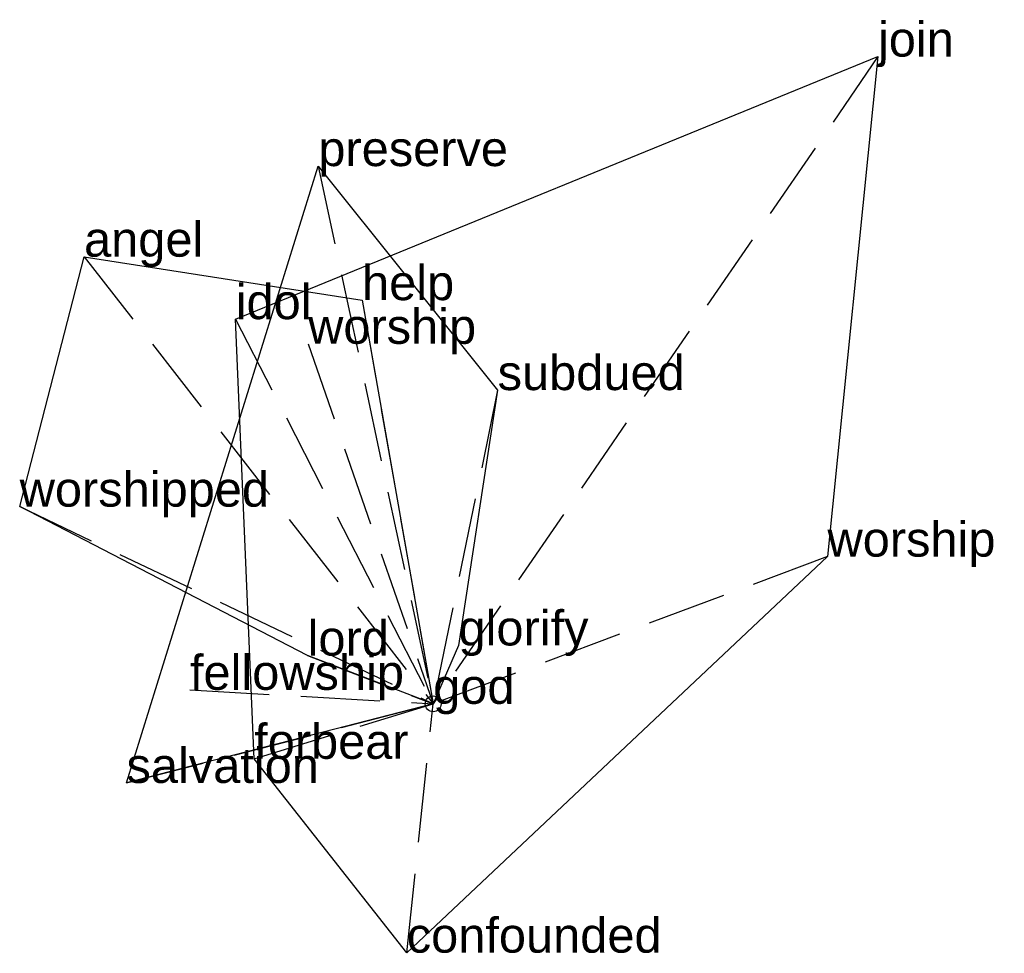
# Model space of a CAD drawing. Extents: x -1.3 to 1.8, y -0.79 to 2.16.
import ezdxf

# ---------------------------------------------------------------- set-up
doc = ezdxf.new("R2010")
doc.units = 0
doc.linetypes.add('DASHED2', pattern=[0.3, 0.25, -0.05])
for name, color, linetype in [('TEXT_nt', 1, 'CONTINUOUS'), ('TEXT_ot', 1, 'CONTINUOUS'), ('TEXT_q', 1, 'CONTINUOUS')]:
    doc.layers.add(name, color=color, linetype=linetype)
doc.styles.get("Standard").update_dxf_attribs({"font": 'arial.ttf'})

# ---------------------------------------------------------------- blocks, each defined once
blk = doc.blocks.new('ot-god')
at = {"layer": 'LINES_ot', "linetype": 'DASHED2'}
for p in [(-1.1002, 1.4088), (-0.2242, 1.2718), (-0.394, 1.1343), (-1.303, 0.6213), (-0.3957, 0.152), (0, 0)]:
    blk.add_line(p, (0, 0), dxfattribs=at)
at = {"layer": 'ORIGIN_ot'}
blk.add_circle((0, 0), 0.025, dxfattribs=at)
at = {"layer": 'TEXT_ot'}
for s, p in [('angel', (-1.1002, 1.4088)), ('help', (-0.2242, 1.2718)), ('worship', (-0.394, 1.1343)), ('worshipped', (-1.303, 0.6213)), ('lord', (-0.3957, 0.152)), ('god', (0, 0))]:
    blk.add_text(s, height=0.11, dxfattribs=at).set_placement(p)
blk = doc.blocks.new('nt-god')
at = {"layer": 'LINES_nt', "linetype": 'DASHED2'}
for p in [(-0.3619, 1.6942), (0.2033, 0.9885), (0.0797, 0.1839), (-0.7666, 0.0441), (-0.9664, -0.2491), (0, 0)]:
    blk.add_line(p, (0, 0), dxfattribs=at)
at = {"layer": 'ORIGIN_nt'}
blk.add_circle((0, 0), 0.025, dxfattribs=at)
at = {"layer": 'TEXT_nt'}
for s, p in [('preserve', (-0.3619, 1.6942)), ('subdued', (0.2033, 0.9885)), ('glorify', (0.0797, 0.1839)), ('fellowship', (-0.7666, 0.0441)), ('god', (0, 0)), ('salvation', (-0.9664, -0.2491))]:
    blk.add_text(s, height=0.11, dxfattribs=at).set_placement(p)
blk = doc.blocks.new('q-god')
at = {"layer": 'LINES_q', "linetype": 'DASHED2'}
for p in [(1.4018, 2.0391), (-0.6224, 1.2119), (1.2428, 0.4638), (-0.5641, -0.1732), (-0.0832, -0.7839), (0, 0)]:
    blk.add_line(p, (0, 0), dxfattribs=at)
at = {"layer": 'ORIGIN_q'}
blk.add_circle((0, 0), 0.025, dxfattribs=at)
at = {"layer": 'TEXT_q'}
for s, p in [('join', (1.4018, 2.0391)), ('idol', (-0.6224, 1.2119)), ('worship', (1.2428, 0.4638)), ('god', (0, 0)), ('forbear', (-0.5641, -0.1732)), ('confounded', (-0.0832, -0.7839))]:
    blk.add_text(s, height=0.11, dxfattribs=at).set_placement(p)

msp = doc.modelspace()

# ---------------------------------------------------------------- linework, layer by layer
at = {"layer": 'OUTLINE_nt', "linetype": 'CONTINUOUS'}
msp.add_polyline3d([(-0.9664, -0.2491, 0), (-0.3619, 1.6942, 0), (0.2033, 0.9885, 0), (0.0797, 0.1839, 0), (0, 0, 0), (-0.9664, -0.2491, 0)], close=True, dxfattribs=at)
at = {"layer": 'OUTLINE_ot', "linetype": 'CONTINUOUS'}
msp.add_polyline3d([(0, 0, 0), (-0.3957, 0.152, 0), (-1.303, 0.6213, 0), (-1.1002, 1.4088, 0), (-0.2242, 1.2718, 0), (0, 0, 0)], close=True, dxfattribs=at)
at = {"layer": 'OUTLINE_q', "linetype": 'CONTINUOUS'}
msp.add_polyline3d([(-0.0832, -0.7839, 0), (-0.5641, -0.1732, 0), (-0.6224, 1.2119, 0), (1.4018, 2.0391, 0), (1.2428, 0.4638, 0), (-0.0832, -0.7839, 0)], close=True, dxfattribs=at)

# ---------------------------------------------------------------- block references
for name in ['q-god', 'nt-god', 'ot-god']:
    msp.add_blockref(name, (0, 0))

doc.saveas('drawing.dxf')
